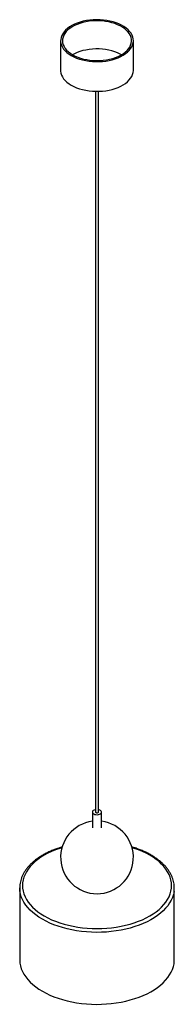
# Paper-space layout '_Isométrica' of a CAD drawing. Header units: millimetres. Extents: x -85 to 85, y -49 to 1035.
import ezdxf

# ---------------------------------------------------------------- set-up
doc = ezdxf.new("R2010")
doc.units = ezdxf.units.MM

psp = doc.layouts.new('_Isométrica')

# ---------------------------------------------------------------- linework, layer by layer
at = {"color": 7, "linetype": 'Continuous', "lineweight": 25}
for p, q in [((-40, 1011.7), (-40, 979)), ((40, 979), (40, 1011.7)), ((-1.5, 956), (-1.5, 162.5)), ((1.5, 162.5), (1.5, 956)), ((-5, 162.5), (-5, 145.1)), ((5, 145.1), (5, 162.5)), ((-85, 79.2), (-85, 0)), ((-85, 78.9), (-85, 79.2)), ((85, 0), (85, 79.2))]:
    psp.add_line(p, q, dxfattribs=at)
at = {"color": 7, "linetype": 'Continuous', "lineweight": 25, "flags": 128}
for points in [[(-28.3, 995.4), (-25.5, 993.9), (-22.5, 992.6), (-19.3, 991.5), (-16, 990.5), (-12.4, 989.7), (-8.8, 989.2), (-5.1, 988.8), (-1.4, 988.6), (2.3, 988.6), (6.1, 988.9), (9.7, 989.3), (13.3, 989.9), (16.8, 990.7), (20.1, 991.7), (23.3, 992.9), (26.2, 994.3), (28.9, 995.8), (31.4, 997.4), (33.6, 999.1), (35.5, 1001), (37, 1003), (38.3, 1005), (39.2, 1007.1), (39.8, 1009.3), (40, 1011.4), (39.9, 1013.6), (39.4, 1015.7), (38.6, 1017.8), (37.4, 1019.9), (35.9, 1021.9), (34.1, 1023.8), (32, 1025.6), (29.6, 1027.2), (26.9, 1028.8), (24, 1030.2), (20.9, 1031.4), (17.7, 1032.4), (14.2, 1033.3), (10.7, 1034), (7, 1034.4), (3.3, 1034.7), (-0.5, 1034.8), (-4.2, 1034.7), (-7.9, 1034.3), (-11.6, 1033.8), (-15.1, 1033.1), (-18.5, 1032.2), (-21.7, 1031.1), (-24.8, 1029.8), (-27.6, 1028.4), (-30.2, 1026.8), (-32.5, 1025.1), (-34.6, 1023.3), (-36.3, 1021.4), (-37.7, 1019.4), (-38.8, 1017.3), (-39.5, 1015.2), (-39.9, 1013), (-40, 1010.9), (-39.7, 1008.7), (-39, 1006.6), (-38, 1004.5), (-36.7, 1002.5), (-35, 1000.5), (-33.1, 998.7), (-30.8, 997), (-28.3, 995.4)], [(-26.9, 996.2), (-24.2, 994.8), (-21.2, 993.5), (-18.1, 992.4), (-14.8, 991.5), (-11.3, 990.8), (-7.8, 990.2), (-4.1, 989.9), (-0.5, 989.8), (3.2, 989.8), (6.8, 990.1), (10.4, 990.6), (13.9, 991.3), (17.3, 992.1), (20.4, 993.2), (23.4, 994.4), (26.2, 995.8), (28.7, 997.3), (31, 999), (33, 1000.8), (34.7, 1002.7), (36, 1004.7), (37, 1006.7), (37.7, 1008.8), (38, 1010.9), (37.9, 1013), (37.5, 1015.1), (36.8, 1017.2), (35.7, 1019.2), (34.3, 1021.2), (32.5, 1023), (30.5, 1024.8), (28.1, 1026.4), (25.5, 1027.9), (22.7, 1029.3), (19.7, 1030.5), (16.4, 1031.5), (13, 1032.3), (9.5, 1032.9), (5.9, 1033.4), (2.3, 1033.6), (-1.4, 1033.6), (-5, 1033.4), (-8.6, 1033.1), (-12.2, 1032.5), (-15.6, 1031.7), (-18.9, 1030.7), (-22, 1029.6), (-24.9, 1028.3), (-27.5, 1026.8), (-29.9, 1025.2), (-32, 1023.5), (-33.9, 1021.7), (-35.4, 1019.7), (-36.5, 1017.7), (-37.4, 1015.6), (-37.9, 1013.5), (-38, 1011.4), (-37.8, 1009.3), (-37.2, 1007.2), (-36.3, 1005.2), (-35, 1003.2), (-33.4, 1001.3), (-31.5, 999.5), (-29.3, 997.8), (-26.9, 996.2)], [(26.9, 996.2), (25.5, 996.9), (22.7, 998.3), (19.7, 999.4), (16.4, 1000.4), (13, 1001.3), (9.5, 1001.9), (5.9, 1002.3), (2.3, 1002.6), (-1.4, 1002.6), (-5, 1002.4), (-8.6, 1002), (-12.2, 1001.4), (-15.6, 1000.7), (-18.9, 999.7), (-22, 998.6), (-24.9, 997.3), (-26.9, 996.2)], [(-40, 979), (-40, 978.2), (-39.7, 976.1), (-39, 973.9), (-38, 971.8), (-36.7, 969.8), (-35, 967.9), (-33.1, 966), (-30.8, 964.3), (-28.3, 962.7)], [(-28.3, 962.7), (-25.5, 961.2), (-22.5, 959.9), (-19.3, 958.8), (-16, 957.9), (-12.4, 957.1), (-8.8, 956.5), (-5.1, 956.1), (-1.4, 956), (2.3, 956), (6.1, 956.2), (9.7, 956.6), (13.3, 957.3), (16.8, 958.1), (20.1, 959.1), (23.3, 960.3), (26.2, 961.6), (28.9, 963.1), (31.4, 964.7), (33.6, 966.5), (35.5, 968.4), (37, 970.3), (38.3, 972.4), (39.2, 974.5), (39.8, 976.6), (40, 978.8), (40, 979)], [(-1.5, 165.2), (-2.1, 165.1), (-3.3, 164.7), (-4.2, 164.1), (-4.8, 163.4), (-5, 162.6), (-4.9, 161.8), (-4.4, 161.1), (-3.5, 160.5)], [(-3.5, 160.5), (-2.5, 160), (-1.2, 159.7), (0.2, 159.6), (1.5, 159.7), (2.7, 160.1), (3.8, 160.6), (4.5, 161.3), (4.9, 162), (5, 162.8), (4.7, 163.6), (4, 164.2), (3, 164.8), (1.8, 165.2), (1.5, 165.2)], [(-1.5, 162.5), (-1.4, 162.2), (-1.1, 161.9)], [(-1.1, 161.9), (-0.6, 161.7), (0, 161.6), (0.6, 161.7), (1.1, 161.9), (1.4, 162.2), (1.5, 162.5)], [(-38.5, 123.4), (-41, 122.6), (-45.6, 121), (-49.9, 119.2), (-54.1, 117.2), (-58, 115.1), (-61.7, 112.9), (-65.1, 110.5), (-68.2, 108), (-71, 105.3), (-73.5, 102.6), (-75.8, 99.8), (-77.6, 96.9), (-79.2, 93.9), (-80.4, 90.9), (-81.3, 87.8), (-81.8, 84.8), (-82, 81.7), (-81.8, 78.6), (-81.3, 75.5), (-80.4, 72.4), (-79.2, 69.4), (-77.6, 66.4), (-75.8, 63.5), (-73.5, 60.7), (-71, 58), (-68.2, 55.4), (-65.1, 52.8), (-61.7, 50.4), (-58, 48.2)], [(-58, 48.2), (-54.1, 46.1), (-49.9, 44.1), (-45.6, 42.3), (-41, 40.7), (-36.3, 39.2), (-31.4, 37.9), (-26.4, 36.8), (-21.2, 35.9), (-16, 35.2), (-10.7, 34.7), (-5.4, 34.4), (0, 34.3), (5.4, 34.4), (10.7, 34.7), (16, 35.2), (21.2, 35.9), (26.4, 36.8), (31.4, 37.9), (36.3, 39.2), (41, 40.7), (45.6, 42.3), (49.9, 44.1), (54.1, 46.1), (58, 48.2), (61.7, 50.4), (65.1, 52.8), (68.2, 55.4), (71, 58), (73.5, 60.7), (75.8, 63.5), (77.6, 66.4), (79.2, 69.4), (80.4, 72.4), (81.3, 75.5), (81.8, 78.6), (82, 81.7), (81.8, 84.8), (81.3, 87.8), (80.4, 90.9), (79.2, 93.9), (77.6, 96.9), (75.8, 99.8), (73.5, 102.6), (71, 105.3), (68.2, 108), (65.1, 110.5), (61.7, 112.9), (58, 115.1), (54.1, 117.2), (49.9, 119.2), (45.6, 121), (41, 122.6), (38.5, 123.4)], [(-60.1, 44.5), (-63.9, 46.8), (-67.4, 49.3), (-70.6, 51.9), (-73.5, 54.6), (-76.1, 57.4), (-78.4, 60.2), (-80.4, 63.2), (-82, 66.2), (-83.3, 69.3), (-84.2, 72.5), (-84.8, 75.6), (-85, 78.8), (-85, 78.9)], [(84.7, 75.2), (84.7, 74.8), (84, 71.7), (83, 68.6), (81.6, 65.5), (79.9, 62.5), (77.9, 59.5), (75.5, 56.6), (72.8, 53.9), (69.8, 51.2), (66.5, 48.7), (63, 46.2), (59.1, 43.9), (55, 41.8), (50.7, 39.8), (46.2, 38), (41.5, 36.4), (36.6, 34.9), (31.6, 33.6), (26.4, 32.6), (21.1, 31.7), (15.7, 31), (10.3, 30.5), (4.8, 30.2), (-0.7, 30.1), (-6.2, 30.3), (-11.7, 30.6), (-17.1, 31.1), (-22.4, 31.9), (-27.7, 32.8), (-32.8, 33.9), (-37.9, 35.3), (-42.7, 36.8), (-47.4, 38.5), (-51.8, 40.3), (-56.1, 42.3), (-60.1, 44.5)], [(-85, 0), (-85, -0.4), (-84.8, -3.6), (-84.2, -6.7), (-83.3, -9.9), (-82, -13), (-80.4, -16), (-78.4, -19), (-76.1, -21.9), (-73.5, -24.6), (-70.6, -27.3), (-67.4, -29.9), (-63.9, -32.4), (-60.1, -34.7)], [(-60.1, -34.7), (-56.1, -36.9), (-51.8, -38.9), (-47.4, -40.7), (-42.7, -42.4), (-37.9, -43.9), (-32.8, -45.3), (-27.7, -46.4), (-22.4, -47.3), (-17.1, -48.1), (-11.7, -48.6), (-6.2, -48.9), (-0.7, -49.1), (4.8, -49), (10.3, -48.7), (15.7, -48.2), (21.1, -47.5), (26.4, -46.6), (31.6, -45.6), (36.6, -44.3), (41.5, -42.8), (46.2, -41.2), (50.7, -39.4), (55, -37.4), (59.1, -35.3), (63, -33), (66.5, -30.5), (69.8, -28), (72.8, -25.3), (75.5, -22.6), (77.9, -19.7), (79.9, -16.7), (81.6, -13.7), (83, -10.6), (84, -7.5), (84.7, -4.4), (85, -1.2), (85, 0)]]:
    psp.add_lwpolyline(points, dxfattribs=at)
at = {"color": 7, "linetype": 'Continuous', "lineweight": 25}
for centre, radius, start, end in [((0, 112.7), 40, 97.1808, 82.8192), ((56.6, 79.2), 28.4, 351.8916, 8.255)]:
    psp.add_arc(centre, radius, start, end, dxfattribs=at)
for points, knots in [([(-38.2, 124.2), (-39.5, 123.8), (-42.4, 122.9), (-46.6, 121.4), (-50.9, 119.7), (-55, 117.7), (-58.8, 115.7), (-62.5, 113.5), (-65.9, 111.2), (-69.1, 108.7), (-72, 106.1), (-74.7, 103.5), (-77, 100.7), (-79.1, 97.8), (-80.9, 94.9), (-82.4, 91.9), (-83.5, 88.8), (-84.4, 85.7), (-84.8, 82.6), (-85, 80.3), (-85, 79.1), (-85, 78.9)], [0, 0, 0, 0, 0.048395, 0.104053, 0.159745, 0.215474, 0.271237, 0.327031, 0.382845, 0.438662, 0.494454, 0.550184, 0.605808, 0.661274, 0.716523, 0.771505, 0.826185, 0.880556, 0.934646, 0.98852, 1, 1, 1, 1]), ([(84.7, 83.6), (84.5, 84.4), (84.2, 86.3), (83.4, 89.1), (82.3, 92.1), (80.8, 95.1), (79, 98), (76.9, 100.8), (74.6, 103.6), (71.9, 106.2), (69, 108.8), (65.8, 111.2), (62.4, 113.5), (58.8, 115.7), (54.9, 117.8), (50.8, 119.7), (46.5, 121.4), (42.3, 123), (39.4, 123.8), (38.1, 124.2)], [0, 0, 0, 0, 0.047177, 0.105771, 0.164579, 0.223671, 0.28308, 0.342801, 0.402802, 0.463031, 0.523434, 0.583955, 0.644549, 0.705178, 0.765815, 0.826437, 0.887036, 0.947607, 1, 1, 1, 1])]:
    psp.add_open_spline(points, degree=3, knots=knots, dxfattribs=at)

doc.saveas('drawing.dxf')
